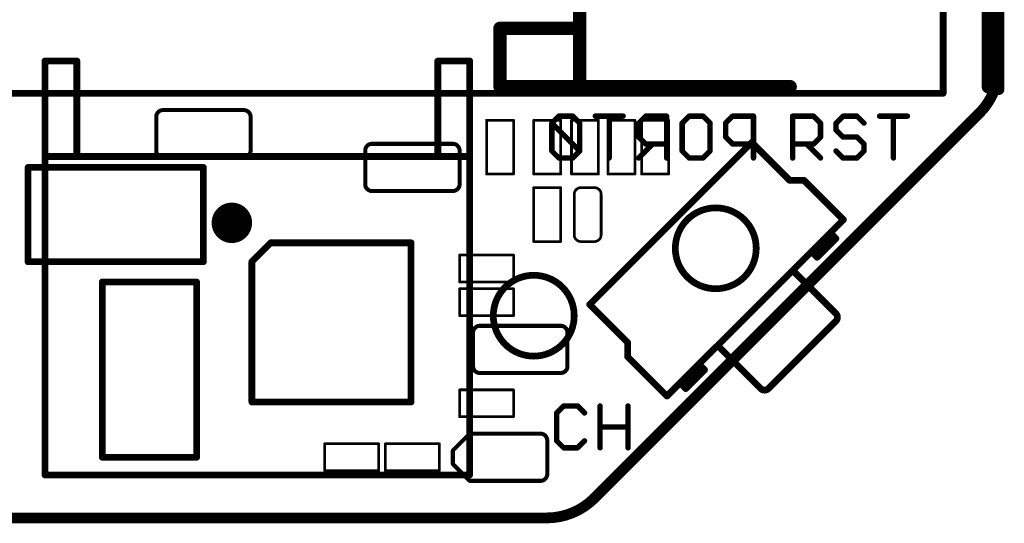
# Model space of a CAD drawing. Extents: x -0.5 to 59.7, y -5.4 to 61.3.
# Tile 2 of 9: x 9.6 to 28.2, y -0.1 to 9.4. Entities that reach past the tile are written whole.
import ezdxf

# ---------------------------------------------------------------- set-up
doc = ezdxf.new("R2010")
doc.units = 0
for name, color, linetype in [('20', 213, 'CONTINUOUS'), ('21', 253, 'CONTINUOUS'), ('22', 140, 'CONTINUOUS')]:
    doc.layers.add(name, color=color, linetype=linetype)

msp = doc.modelspace()

# ---------------------------------------------------------------- linework, layer by layer
at = {"layer": '20', "const_width": 0.2032}
for points in [[(28.067, 8.519), (28.067, 26.797)], [(28.067, 8.519), (28.067, 8.0705)], [(20.446, 0.372), (27.695, 7.621)], [(6.2184, 0), (19.548, 0)]]:
    msp.add_lwpolyline(points, dxfattribs=at)
at = {"layer": '20'}
for points, const_width in [([(27.695, 7.621, 0.1989), (28.067, 8.519)], 0.2032), ([(28.1178, 8.519, 1), (28.0162, 8.519)], 0.1016), ([(28.1178, 8.519, 1), (28.0162, 8.519)], 0.1016), ([(28.0162, 8.519, 1), (28.1178, 8.519)], 0.1016), ([(28.0162, 8.0705, 1), (28.1178, 8.0705)], 0.1016), ([(27.6591, 7.6569, 1), (27.7309, 7.585)], 0.1016), ([(27.7309, 7.585, 1), (27.6591, 7.6569)], 0.1016), ([(19.548, 0, 0.1989), (20.446, 0.372)], 0.2032), ([(20.4101, 0.4079, 1), (20.482, 0.3361)], 0.1016), ([(20.482, 0.3361, 1), (20.4101, 0.4079)], 0.1016), ([(19.548, 0.0508, 1), (19.548, -0.0508)], 0.1016), ([(19.548, -0.0508, 1), (19.548, 0.0508)], 0.1016)]:
    msp.add_lwpolyline(points, format="xyb", dxfattribs=dict(at, const_width=const_width))
at = {"layer": '21'}
for points, const_width in [([(27.017, 8.001), (27.017, 22.101)], 0.127), ([(9.017, 8.001), (27.017, 8.001)], 0.127), ([(12.319, 7.6835), (13.843, 7.6835)], 0.0762), ([(24.1808, 6.7818), (24.1808, 7.5699)], 0.1016), ([(24.1808, 7.5699), (24.5748, 7.5699)], 0.1016), ([(24.5748, 7.5699), (24.7062, 7.4385)], 0.1016), ([(25.1307, 7.5699), (24.9994, 7.4385)], 0.1016), ([(25.3934, 7.5699), (25.1307, 7.5699)], 0.1016), ([(25.5248, 7.4385), (25.3934, 7.5699)], 0.1016), ([(25.818, 7.5699), (26.3433, 7.5699)], 0.1016), ([(26.0806, 6.7818), (26.0806, 7.5699)], 0.1016), ([(12.192, 6.9215), (12.192, 7.5565)], 0.0762), ([(13.97, 7.5565), (13.97, 6.9215)], 0.0762), ([(18.415, 7.493), (18.923, 7.493)], 0.0508), ([(18.415, 6.477), (18.415, 7.493)], 0.0508), ([(18.923, 7.493), (18.923, 6.477)], 0.0508), ([(19.304, 6.477), (19.304, 7.493)], 0.0508), ([(19.304, 7.493), (19.812, 7.493)], 0.0508), ([(19.812, 7.493), (19.812, 6.477)], 0.0508), ([(20.0152, 7.493), (20.5232, 7.493)], 0.0508), ([(20.0152, 6.477), (20.0152, 7.493)], 0.0508), ([(20.5232, 7.493), (20.5232, 6.477)], 0.0508), ([(20.701, 6.477), (20.701, 7.493)], 0.0508), ([(20.701, 7.493), (21.209, 7.493)], 0.0508), ([(21.209, 7.493), (21.209, 6.477)], 0.0508), ([(21.336, 7.493), (21.844, 7.493)], 0.0508), ([(21.336, 6.477), (21.336, 7.493)], 0.0508), ([(21.844, 7.493), (21.844, 6.477)], 0.0508), ([(24.7062, 7.4385), (24.7062, 7.1758)], 0.1016), ([(24.9994, 7.4385), (24.9994, 7.3072)], 0.1016), ([(24.9994, 7.3072), (25.1307, 7.1758)], 0.1016), ([(16.256, 7.0485), (17.78, 7.0485)], 0.0762), ([(20.3578, 4.0209), (23.4111, 7.0742)], 0.127), ([(23.4111, 7.0742), (24.1246, 6.3607)], 0.127), ([(24.5748, 7.0445), (24.1808, 7.0445)], 0.1016), ([(24.4435, 7.0445), (24.7062, 6.7818)], 0.1016), ([(24.7062, 7.1758), (24.5748, 7.0445)], 0.1016), ([(25.1307, 7.1758), (25.3934, 7.1758)], 0.1016), ([(25.3934, 7.1758), (25.5248, 7.0445)], 0.1016), ([(25.5248, 7.0445), (25.5248, 6.9131)], 0.1016), ([(16.129, 6.2865), (16.129, 6.9215)], 0.0762), ([(17.907, 6.9215), (17.907, 6.2865)], 0.0762), ([(25.1307, 6.7818), (24.9994, 6.9131)], 0.1016), ([(25.5248, 6.9131), (25.3934, 6.7818)], 0.1016), ([(13.843, 6.7945), (12.319, 6.7945)], 0.0762), ([(25.3934, 6.7818), (25.1307, 6.7818)], 0.1016), ([(9.779, 4.826), (9.779, 6.604)], 0.127), ([(9.779, 6.604), (13.081, 6.604)], 0.127), ([(13.081, 6.604), (13.081, 4.826)], 0.127), ([(18.923, 6.477), (18.415, 6.477)], 0.0508), ([(19.812, 6.477), (19.304, 6.477)], 0.0508), ([(20.5232, 6.477), (20.0152, 6.477)], 0.0508), ([(21.209, 6.477), (20.701, 6.477)], 0.0508), ([(21.844, 6.477), (21.336, 6.477)], 0.0508), ([(24.1246, 6.3607), (24.3947, 6.3607)], 0.127), ([(24.3947, 6.3607), (25.1372, 5.6182)], 0.127), ([(17.78, 6.1595), (16.256, 6.1595)], 0.0762), ([(19.304, 6.223), (19.812, 6.223)], 0.0508), ([(19.304, 5.207), (19.304, 6.223)], 0.0508), ([(19.812, 6.223), (19.812, 5.207)], 0.0508), ([(20.066, 5.334), (20.066, 6.096)], 0.0508), ([(20.193, 6.223), (20.447, 6.223)], 0.0508), ([(20.574, 6.096), (20.574, 5.334)], 0.0508), ([(24.8897, 5.3708), (25.1372, 5.6182)], 0.127), ([(24.5361, 5.0172), (24.8897, 5.3708)], 0.127), ([(24.9957, 5.2647), (24.8897, 5.3708)], 0.127), ([(13.994, 4.8294), (14.3476, 5.183)], 0.127), ([(14.3476, 5.183), (16.994, 5.183)], 0.127), ([(16.994, 5.183), (16.994, 2.183)], 0.127), ([(19.812, 5.207), (19.304, 5.207)], 0.0508), ([(20.447, 5.207), (20.193, 5.207)], 0.0508), ([(24.6422, 4.9111), (24.9957, 5.2647)], 0.127), ([(24.6422, 4.9818), (24.925, 5.2647)], 0.127), ([(24.1826, 4.6636), (24.5361, 5.0172)], 0.127), ([(24.5361, 5.0172), (24.6422, 4.9111)], 0.127), ([(13.081, 4.826), (9.779, 4.826)], 0.127), ([(13.994, 2.183), (13.994, 4.8294)], 0.127), ([(17.907, 4.445), (17.907, 4.953)], 0.0508), ([(17.907, 4.953), (18.923, 4.953)], 0.0508), ([(18.923, 4.953), (18.923, 4.445)], 0.0508), ([(24.1826, 4.6636), (22.7684, 3.2494)], 0.127), ([(24.1826, 4.6636), (24.9957, 3.8505)], 0.127), ([(11.176, 1.143), (11.176, 4.445)], 0.127), ([(11.176, 4.445), (12.954, 4.445)], 0.127), ([(12.954, 4.445), (12.954, 1.143)], 0.127), ([(18.923, 4.445), (17.907, 4.445)], 0.0508), ([(17.907, 3.81), (17.907, 4.318)], 0.0508), ([(17.907, 4.318), (18.923, 4.318)], 0.0508), ([(18.923, 4.318), (18.923, 3.81)], 0.0508), ([(21.0713, 3.3074), (20.3578, 4.0209)], 0.127), ([(18.923, 3.81), (17.907, 3.81)], 0.0508), ([(24.9957, 3.709), (23.7229, 2.4363)], 0.127), ([(18.161, 2.8575), (18.161, 3.4925)], 0.0762), ([(18.288, 3.6195), (19.812, 3.6195)], 0.0762), ([(19.939, 3.4925), (19.939, 2.8575)], 0.0762), ([(21.0713, 3.0373), (21.0713, 3.3074)], 0.127), ([(22.7684, 3.2494), (22.4148, 2.8959)], 0.127), ([(23.5815, 2.4363), (22.7684, 3.2494)], 0.127), ([(21.8138, 2.2948), (21.0713, 3.0373)], 0.127), ([(22.4148, 2.8959), (22.0612, 2.5423)], 0.127), ([(22.5209, 2.7898), (22.1673, 2.4363)], 0.127), ([(22.4502, 2.7898), (22.1673, 2.507)], 0.127), ([(22.4148, 2.8959), (22.5209, 2.7898)], 0.127), ([(19.812, 2.7305), (18.288, 2.7305)], 0.0762), ([(22.0612, 2.5423), (21.8138, 2.2948)], 0.127), ([(22.1673, 2.4363), (22.0612, 2.5423)], 0.127), ([(17.907, 1.905), (17.907, 2.413)], 0.0508), ([(17.907, 2.413), (18.923, 2.413)], 0.0508), ([(18.923, 2.413), (18.923, 1.905)], 0.0508), ([(16.994, 2.183), (13.994, 2.183)], 0.127), ([(19.8671, 2.1089), (19.7358, 1.9775)], 0.1016), ([(20.1298, 2.1089), (19.8671, 2.1089)], 0.1016), ([(20.2612, 1.9775), (20.1298, 2.1089)], 0.1016), ([(20.5544, 1.3208), (20.5544, 2.1089)], 0.1016), ([(21.0798, 2.1089), (21.0798, 1.3208)], 0.1016), ([(18.923, 1.905), (17.907, 1.905)], 0.0508), ([(19.7358, 1.9775), (19.7358, 1.4521)], 0.1016), ([(20.5544, 1.7148), (21.0798, 1.7148)], 0.1016), ([(17.78, 1.27), (18.0975, 1.5875)], 0.0762), ([(18.0975, 1.5875), (19.431, 1.5875)], 0.0762), ([(19.558, 1.4605), (19.558, 0.8255)], 0.0762), ([(19.7358, 1.4521), (19.8671, 1.3208)], 0.1016), ([(20.1298, 1.3208), (20.2612, 1.4521)], 0.1016), ([(15.367, 0.889), (15.367, 1.397)], 0.0508), ([(15.367, 1.397), (16.383, 1.397)], 0.0508), ([(16.383, 1.397), (16.383, 0.889)], 0.0508), ([(16.51, 0.889), (16.51, 1.397)], 0.0508), ([(16.51, 1.397), (17.526, 1.397)], 0.0508), ([(17.526, 1.397), (17.526, 0.889)], 0.0508), ([(17.78, 1.016), (17.78, 1.27)], 0.0762), ([(19.8671, 1.3208), (20.1298, 1.3208)], 0.1016), ([(12.954, 1.143), (11.176, 1.143)], 0.127), ([(18.0975, 0.6985), (17.78, 1.016)], 0.0762), ([(16.383, 0.889), (15.367, 0.889)], 0.0508), ([(17.526, 0.889), (16.51, 0.889)], 0.0508), ([(19.431, 0.6985), (18.0975, 0.6985)], 0.0762)]:
    msp.add_lwpolyline(points, dxfattribs=dict(at, const_width=const_width))
for points, const_width in [([(26.9853, 8.001, 1), (27.0488, 8.001)], 0.0635), ([(27.017, 7.9693, 1), (27.017, 8.0328)], 0.0635), ([(12.319, 7.6835, 0.4142), (12.192, 7.5565)], 0.0762), ([(12.319, 7.7026, 1), (12.319, 7.6645)], 0.0381), ([(12.319, 7.6645, 1), (12.319, 7.7026)], 0.0381), ([(13.843, 7.7026, 1), (13.843, 7.6645)], 0.0381), ([(13.97, 7.5565, 0.4142), (13.843, 7.6835)], 0.0762), ([(13.843, 7.6645, 1), (13.843, 7.7026)], 0.0381), ([(24.2062, 7.5699, 1), (24.1554, 7.5699)], 0.0508), ([(24.1808, 7.5953, 1), (24.1808, 7.5445)], 0.0508), ([(24.5928, 7.5878, 1), (24.5569, 7.5519)], 0.0508), ([(24.5748, 7.5445, 1), (24.5748, 7.5953)], 0.0508), ([(25.1307, 7.5953, 1), (25.1307, 7.5445)], 0.0508), ([(25.1487, 7.5519, 1), (25.1128, 7.5878)], 0.0508), ([(25.4114, 7.5878, 1), (25.3755, 7.5519)], 0.0508), ([(25.3934, 7.5445, 1), (25.3934, 7.5953)], 0.0508), ([(25.818, 7.5953, 1), (25.818, 7.5445)], 0.0508), ([(26.106, 7.5699, 1), (26.0552, 7.5699)], 0.0508), ([(26.3433, 7.5445, 1), (26.3433, 7.5953)], 0.0508), ([(12.2111, 7.5565, 1), (12.173, 7.5565)], 0.0381), ([(12.173, 7.5565, 1), (12.2111, 7.5565)], 0.0381), ([(13.9891, 7.5565, 1), (13.951, 7.5565)], 0.0381), ([(13.951, 7.5565, 1), (13.9891, 7.5565)], 0.0381), ([(18.415, 7.5057, 1), (18.415, 7.4803)], 0.0254), ([(18.4277, 7.493, 1), (18.4023, 7.493)], 0.0254), ([(18.9357, 7.493, 1), (18.9103, 7.493)], 0.0254), ([(18.923, 7.4803, 1), (18.923, 7.5057)], 0.0254), ([(19.3167, 7.493, 1), (19.2913, 7.493)], 0.0254), ([(19.304, 7.5057, 1), (19.304, 7.4803)], 0.0254), ([(19.8247, 7.493, 1), (19.7993, 7.493)], 0.0254), ([(19.812, 7.4803, 1), (19.812, 7.5057)], 0.0254), ([(20.0152, 7.5057, 1), (20.0152, 7.4803)], 0.0254), ([(20.0279, 7.493, 1), (20.0025, 7.493)], 0.0254), ([(20.5359, 7.493, 1), (20.5105, 7.493)], 0.0254), ([(20.5232, 7.4803, 1), (20.5232, 7.5057)], 0.0254), ([(20.7137, 7.493, 1), (20.6883, 7.493)], 0.0254), ([(20.701, 7.5057, 1), (20.701, 7.4803)], 0.0254), ([(21.2217, 7.493, 1), (21.1963, 7.493)], 0.0254), ([(21.209, 7.4803, 1), (21.209, 7.5057)], 0.0254), ([(21.336, 7.5057, 1), (21.336, 7.4803)], 0.0254), ([(21.3487, 7.493, 1), (21.3233, 7.493)], 0.0254), ([(21.8567, 7.493, 1), (21.8313, 7.493)], 0.0254), ([(21.844, 7.4803, 1), (21.844, 7.5057)], 0.0254), ([(24.7316, 7.4385, 1), (24.6808, 7.4385)], 0.0508), ([(24.6882, 7.4206, 1), (24.7241, 7.4565)], 0.0508), ([(25.0248, 7.4385, 1), (24.974, 7.4385)], 0.0508), ([(24.9814, 7.4565, 1), (25.0173, 7.4206)], 0.0508), ([(25.5068, 7.4206, 1), (25.5427, 7.4565)], 0.0508), ([(25.0173, 7.3251, 1), (24.9814, 7.2892)], 0.0508), ([(24.974, 7.3072, 1), (25.0248, 7.3072)], 0.0508), ([(16.256, 7.0485, 0.4142), (16.129, 6.9215)], 0.0762), ([(16.256, 7.0676, 1), (16.256, 7.0295)], 0.0381), ([(16.256, 7.0295, 1), (16.256, 7.0676)], 0.0381), ([(17.907, 6.9215, 0.4142), (17.78, 7.0485)], 0.0762), ([(17.78, 7.0676, 1), (17.78, 7.0295)], 0.0381), ([(17.78, 7.0295, 1), (17.78, 7.0676)], 0.0381), ([(23.4336, 7.0966, 1), (23.3887, 7.0517)], 0.0635), ([(23.4336, 7.0517, 1), (23.3887, 7.0966)], 0.0635), ([(24.1808, 7.0699, 1), (24.1808, 7.0191)], 0.0508), ([(24.4615, 7.0625, 1), (24.4255, 7.0265)], 0.0508), ([(24.5569, 7.0625, 1), (24.5928, 7.0265)], 0.0508), ([(24.5748, 7.0191, 1), (24.5748, 7.0699)], 0.0508), ([(24.6808, 7.1758, 1), (24.7316, 7.1758)], 0.0508), ([(24.7241, 7.1579, 1), (24.6882, 7.1938)], 0.0508), ([(25.1307, 7.2012, 1), (25.1307, 7.1504)], 0.0508), ([(25.1128, 7.1579, 1), (25.1487, 7.1938)], 0.0508), ([(25.4114, 7.1938, 1), (25.3755, 7.1579)], 0.0508), ([(25.3934, 7.1504, 1), (25.3934, 7.2012)], 0.0508), ([(25.5502, 7.0445, 1), (25.4994, 7.0445)], 0.0508), ([(25.5068, 7.0265, 1), (25.5427, 7.0625)], 0.0508), ([(12.192, 6.9215, 0.4142), (12.319, 6.7945)], 0.0762), ([(12.2111, 6.9215, 1), (12.173, 6.9215)], 0.0381), ([(12.173, 6.9215, 1), (12.2111, 6.9215)], 0.0381), ([(13.843, 6.7945, 0.4142), (13.97, 6.9215)], 0.0762), ([(13.9891, 6.9215, 1), (13.951, 6.9215)], 0.0381), ([(13.951, 6.9215, 1), (13.9891, 6.9215)], 0.0381), ([(16.1481, 6.9215, 1), (16.11, 6.9215)], 0.0381), ([(16.11, 6.9215, 1), (16.1481, 6.9215)], 0.0381), ([(17.9261, 6.9215, 1), (17.888, 6.9215)], 0.0381), ([(17.888, 6.9215, 1), (17.9261, 6.9215)], 0.0381), ([(25.0173, 6.9311, 1), (24.9814, 6.8952)], 0.0508), ([(25.4994, 6.9131, 1), (25.5502, 6.9131)], 0.0508), ([(25.5427, 6.8952, 1), (25.5068, 6.9311)], 0.0508), ([(12.319, 6.8136, 1), (12.319, 6.7755)], 0.0381), ([(12.319, 6.7755, 1), (12.319, 6.8136)], 0.0381), ([(13.843, 6.8136, 1), (13.843, 6.7755)], 0.0381), ([(13.843, 6.7755, 1), (13.843, 6.8136)], 0.0381), ([(24.1554, 6.7818, 1), (24.2062, 6.7818)], 0.0508), ([(24.6882, 6.7638, 1), (24.7241, 6.7998)], 0.0508), ([(25.1307, 6.8072, 1), (25.1307, 6.7564)], 0.0508), ([(25.1128, 6.7638, 1), (25.1487, 6.7998)], 0.0508), ([(25.3755, 6.7998, 1), (25.4114, 6.7638)], 0.0508), ([(25.3934, 6.7564, 1), (25.3934, 6.8072)], 0.0508), ([(26.0552, 6.7818, 1), (26.106, 6.7818)], 0.0508), ([(9.8108, 6.604, 1), (9.7472, 6.604)], 0.0635), ([(9.779, 6.6357, 1), (9.779, 6.5723)], 0.0635), ([(13.1128, 6.604, 1), (13.0493, 6.604)], 0.0635), ([(13.081, 6.5723, 1), (13.081, 6.6357)], 0.0635), ([(18.415, 6.4897, 1), (18.415, 6.4643)], 0.0254), ([(18.923, 6.4643, 1), (18.923, 6.4897)], 0.0254), ([(19.304, 6.4897, 1), (19.304, 6.4643)], 0.0254), ([(19.812, 6.4643, 1), (19.812, 6.4897)], 0.0254), ([(20.0152, 6.4897, 1), (20.0152, 6.4643)], 0.0254), ([(20.5232, 6.4643, 1), (20.5232, 6.4897)], 0.0254), ([(20.701, 6.4897, 1), (20.701, 6.4643)], 0.0254), ([(21.209, 6.4643, 1), (21.209, 6.4897)], 0.0254), ([(21.336, 6.4897, 1), (21.336, 6.4643)], 0.0254), ([(21.844, 6.4643, 1), (21.844, 6.4897)], 0.0254), ([(16.129, 6.2865, 0.4142), (16.256, 6.1595)], 0.0762), ([(16.1481, 6.2865, 1), (16.11, 6.2865)], 0.0381), ([(17.78, 6.1595, 0.4142), (17.907, 6.2865)], 0.0762), ([(17.9261, 6.2865, 1), (17.888, 6.2865)], 0.0381), ([(18.4023, 6.477, 1), (18.4277, 6.477)], 0.0254), ([(18.9103, 6.477, 1), (18.9357, 6.477)], 0.0254), ([(19.2913, 6.477, 1), (19.3167, 6.477)], 0.0254), ([(19.7993, 6.477, 1), (19.8247, 6.477)], 0.0254), ([(20.0025, 6.477, 1), (20.0279, 6.477)], 0.0254), ([(20.5105, 6.477, 1), (20.5359, 6.477)], 0.0254), ([(20.6883, 6.477, 1), (20.7137, 6.477)], 0.0254), ([(21.1963, 6.477, 1), (21.2217, 6.477)], 0.0254), ([(21.3233, 6.477, 1), (21.3487, 6.477)], 0.0254), ([(21.8313, 6.477, 1), (21.8567, 6.477)], 0.0254), ([(24.1246, 6.3925, 1), (24.1246, 6.329)], 0.0635), ([(24.1021, 6.3382, 1), (24.147, 6.3832)], 0.0635), ([(24.4172, 6.3832, 1), (24.3722, 6.3382)], 0.0635), ([(24.3947, 6.329, 1), (24.3947, 6.3925)], 0.0635), ([(16.11, 6.2865, 1), (16.1481, 6.2865)], 0.0381), ([(16.256, 6.1786, 1), (16.256, 6.1405)], 0.0381), ([(16.256, 6.1405, 1), (16.256, 6.1786)], 0.0381), ([(17.78, 6.1786, 1), (17.78, 6.1405)], 0.0381), ([(17.78, 6.1405, 1), (17.78, 6.1786)], 0.0381), ([(17.888, 6.2865, 1), (17.9261, 6.2865)], 0.0381), ([(19.304, 6.2357, 1), (19.304, 6.2103)], 0.0254), ([(19.3167, 6.223, 1), (19.2913, 6.223)], 0.0254), ([(19.8247, 6.223, 1), (19.7993, 6.223)], 0.0254), ([(19.812, 6.2103, 1), (19.812, 6.2357)], 0.0254), ([(20.193, 6.223, 0.4142), (20.066, 6.096)], 0.0508), ([(20.0787, 6.096, 1), (20.0533, 6.096)], 0.0254), ([(20.193, 6.2357, 1), (20.193, 6.2103)], 0.0254), ([(20.193, 6.2103, 1), (20.193, 6.2357)], 0.0254), ([(20.574, 6.096, 0.4142), (20.447, 6.223)], 0.0508), ([(20.447, 6.2357, 1), (20.447, 6.2103)], 0.0254), ([(20.447, 6.2103, 1), (20.447, 6.2357)], 0.0254), ([(20.5867, 6.096, 1), (20.5613, 6.096)], 0.0254), ([(13.617, 5.3695, 1), (13.617, 5.7505, 1), (13.617, 5.3695)], 0.381), ([(20.0533, 6.096, 1), (20.0787, 6.096)], 0.0254), ([(20.5613, 6.096, 1), (20.5867, 6.096)], 0.0254), ([(25.1596, 5.5958, 1), (25.1147, 5.6407)], 0.0635), ([(25.1147, 5.5958, 1), (25.1596, 5.6407)], 0.0635), ([(24.9121, 5.3932, 1), (24.8672, 5.3483)], 0.0635), ([(24.8672, 5.3932, 1), (24.9121, 5.3483)], 0.0635), ([(24.9121, 5.3483, 1), (24.8672, 5.3932)], 0.0635), ([(14.3476, 5.2147, 1), (14.3476, 5.1513)], 0.0635), ([(14.37, 5.1605, 1), (14.3251, 5.2055)], 0.0635), ([(17.0257, 5.183, 1), (16.9623, 5.183)], 0.0635), ([(16.994, 5.1513, 1), (16.994, 5.2147)], 0.0635), ([(19.304, 5.2197, 1), (19.304, 5.1943)], 0.0254), ([(19.2913, 5.207, 1), (19.3167, 5.207)], 0.0254), ([(19.7993, 5.207, 1), (19.8247, 5.207)], 0.0254), ([(19.812, 5.1943, 1), (19.812, 5.2197)], 0.0254), ([(20.066, 5.334, 0.4142), (20.193, 5.207)], 0.0508), ([(20.0787, 5.334, 1), (20.0533, 5.334)], 0.0254), ([(20.0533, 5.334, 1), (20.0787, 5.334)], 0.0254), ([(20.193, 5.2197, 1), (20.193, 5.1943)], 0.0254), ([(20.193, 5.1943, 1), (20.193, 5.2197)], 0.0254), ([(20.447, 5.207, 0.4142), (20.574, 5.334)], 0.0508), ([(20.447, 5.2197, 1), (20.447, 5.1943)], 0.0254), ([(20.447, 5.1943, 1), (20.447, 5.2197)], 0.0254), ([(20.5867, 5.334, 1), (20.5613, 5.334)], 0.0254), ([(20.5613, 5.334, 1), (20.5867, 5.334)], 0.0254), ([(24.9475, 5.2422, 1), (24.9026, 5.2871)], 0.0635), ([(25.0182, 5.2422, 1), (24.9733, 5.2871)], 0.0635), ([(24.9733, 5.2422, 1), (25.0182, 5.2871)], 0.0635), ([(24.5586, 5.0396, 1), (24.5137, 4.9947)], 0.0635), ([(24.5137, 5.0396, 1), (24.5586, 4.9947)], 0.0635), ([(24.5586, 4.9947, 1), (24.5137, 5.0396)], 0.0635), ([(24.6197, 5.0043, 1), (24.6646, 4.9594)], 0.0635), ([(9.7472, 4.826, 1), (9.8108, 4.826)], 0.0635), ([(9.779, 4.8578, 1), (9.779, 4.7943)], 0.0635), ([(13.0493, 4.826, 1), (13.1128, 4.826)], 0.0635), ([(13.081, 4.7943, 1), (13.081, 4.8578)], 0.0635), ([(13.9715, 4.8519, 1), (14.0165, 4.807)], 0.0635), ([(14.0258, 4.8294, 1), (13.9623, 4.8294)], 0.0635), ([(17.9197, 4.953, 1), (17.8943, 4.953)], 0.0254), ([(17.907, 4.9657, 1), (17.907, 4.9403)], 0.0254), ([(18.9357, 4.953, 1), (18.9103, 4.953)], 0.0254), ([(18.923, 4.9403, 1), (18.923, 4.9657)], 0.0254), ([(24.6197, 4.9336, 1), (24.6646, 4.8887)], 0.0635), ([(24.6197, 4.8887, 1), (24.6646, 4.9336)], 0.0635), ([(24.205, 4.6861, 1), (24.1601, 4.6412)], 0.0635), ([(24.1601, 4.6861, 1), (24.205, 4.6412)], 0.0635), ([(24.205, 4.6412, 1), (24.1601, 4.6861)], 0.0635), ([(11.2078, 4.445, 1), (11.1442, 4.445)], 0.0635), ([(11.176, 4.4768, 1), (11.176, 4.4133)], 0.0635), ([(12.9858, 4.445, 1), (12.9223, 4.445)], 0.0635), ([(12.954, 4.4133, 1), (12.954, 4.4768)], 0.0635), ([(17.907, 4.4577, 1), (17.907, 4.4323)], 0.0254), ([(17.8943, 4.445, 1), (17.9197, 4.445)], 0.0254), ([(18.9103, 4.445, 1), (18.9357, 4.445)], 0.0254), ([(18.923, 4.4323, 1), (18.923, 4.4577)], 0.0254), ([(17.9197, 4.318, 1), (17.8943, 4.318)], 0.0254), ([(17.907, 4.3307, 1), (17.907, 4.3053)], 0.0254), ([(18.9357, 4.318, 1), (18.9103, 4.318)], 0.0254), ([(18.923, 4.3053, 1), (18.923, 4.3307)], 0.0254), ([(20.3803, 4.0433, 1), (20.3354, 3.9984)], 0.0635), ([(20.3354, 4.0433, 1), (20.3803, 3.9984)], 0.0635), ([(24.9957, 3.709, 0.4142), (24.9957, 3.8505)], 0.127), ([(25.0182, 3.8729, 1), (24.9733, 3.828)], 0.0635), ([(24.9733, 3.828, 1), (25.0182, 3.8729)], 0.0635), ([(17.907, 3.8227, 1), (17.907, 3.7973)], 0.0254), ([(17.8943, 3.81, 1), (17.9197, 3.81)], 0.0254), ([(18.9103, 3.81, 1), (18.9357, 3.81)], 0.0254), ([(18.923, 3.7973, 1), (18.923, 3.8227)], 0.0254), ([(24.9733, 3.7315, 1), (25.0182, 3.6866)], 0.0635), ([(25.0182, 3.6866, 1), (24.9733, 3.7315)], 0.0635), ([(18.288, 3.6195, 0.4142), (18.161, 3.4925)], 0.0762), ([(18.1801, 3.4925, 1), (18.142, 3.4925)], 0.0381), ([(18.288, 3.6386, 1), (18.288, 3.6005)], 0.0381), ([(18.288, 3.6005, 1), (18.288, 3.6386)], 0.0381), ([(19.939, 3.4925, 0.4142), (19.812, 3.6195)], 0.0762), ([(19.812, 3.6386, 1), (19.812, 3.6005)], 0.0381), ([(19.812, 3.6005, 1), (19.812, 3.6386)], 0.0381), ([(19.9581, 3.4925, 1), (19.92, 3.4925)], 0.0381), ([(18.142, 3.4925, 1), (18.1801, 3.4925)], 0.0381), ([(19.92, 3.4925, 1), (19.9581, 3.4925)], 0.0381), ([(21.103, 3.3074, 1), (21.0395, 3.3074)], 0.0635), ([(21.0488, 3.285, 1), (21.0937, 3.3299)], 0.0635), ([(22.7908, 3.2719, 1), (22.7459, 3.227)], 0.0635), ([(22.7459, 3.2719, 1), (22.7908, 3.227)], 0.0635), ([(22.7908, 3.227, 1), (22.7459, 3.2719)], 0.0635), ([(21.0395, 3.0373, 1), (21.103, 3.0373)], 0.0635), ([(21.0937, 3.0597, 1), (21.0488, 3.0148)], 0.0635), ([(18.161, 2.8575, 0.4142), (18.288, 2.7305)], 0.0762), ([(18.1801, 2.8575, 1), (18.142, 2.8575)], 0.0381), ([(18.142, 2.8575, 1), (18.1801, 2.8575)], 0.0381), ([(19.812, 2.7305, 0.4142), (19.939, 2.8575)], 0.0762), ([(19.9581, 2.8575, 1), (19.92, 2.8575)], 0.0381), ([(19.92, 2.8575, 1), (19.9581, 2.8575)], 0.0381), ([(22.4373, 2.9183, 1), (22.3923, 2.8734)], 0.0635), ([(22.3923, 2.9183, 1), (22.4373, 2.8734)], 0.0635), ([(22.4373, 2.8734, 1), (22.3923, 2.9183)], 0.0635), ([(22.4726, 2.7674, 1), (22.4277, 2.8123)], 0.0635), ([(22.5433, 2.7674, 1), (22.4984, 2.8123)], 0.0635), ([(22.4984, 2.7674, 1), (22.5433, 2.8123)], 0.0635), ([(18.288, 2.7496, 1), (18.288, 2.7115)], 0.0381), ([(18.288, 2.7115, 1), (18.288, 2.7496)], 0.0381), ([(19.812, 2.7496, 1), (19.812, 2.7115)], 0.0381), ([(19.812, 2.7115, 1), (19.812, 2.7496)], 0.0381), ([(22.0837, 2.5648, 1), (22.0388, 2.5199)], 0.0635), ([(22.0837, 2.5199, 1), (22.0388, 2.5648)], 0.0635), ([(17.9197, 2.413, 1), (17.8943, 2.413)], 0.0254), ([(17.907, 2.4257, 1), (17.907, 2.4003)], 0.0254), ([(18.9357, 2.413, 1), (18.9103, 2.413)], 0.0254), ([(18.923, 2.4003, 1), (18.923, 2.4257)], 0.0254), ([(22.0388, 2.5648, 1), (22.0837, 2.5199)], 0.0635), ([(22.1449, 2.5294, 1), (22.1898, 2.4845)], 0.0635), ([(22.1449, 2.4587, 1), (22.1898, 2.4138)], 0.0635), ([(22.1449, 2.4138, 1), (22.1898, 2.4587)], 0.0635), ([(23.5815, 2.4363, 0.4142), (23.7229, 2.4363)], 0.127), ([(23.604, 2.4587, 1), (23.5591, 2.4138)], 0.0635), ([(23.5591, 2.4138, 1), (23.604, 2.4587)], 0.0635), ([(23.7005, 2.4587, 1), (23.7454, 2.4138)], 0.0635), ([(23.7454, 2.4138, 1), (23.7005, 2.4587)], 0.0635), ([(13.994, 2.2148, 1), (13.994, 2.1513)], 0.0635), ([(16.994, 2.1513, 1), (16.994, 2.2148)], 0.0635), ([(21.7913, 2.3173, 1), (21.8362, 2.2724)], 0.0635), ([(21.7913, 2.2724, 1), (21.8362, 2.3173)], 0.0635), ([(13.9623, 2.183, 1), (14.0258, 2.183)], 0.0635), ([(16.9623, 2.183, 1), (17.0257, 2.183)], 0.0635), ([(19.8671, 2.1343, 1), (19.8671, 2.0835)], 0.0508), ([(19.8851, 2.0909, 1), (19.8492, 2.1268)], 0.0508), ([(20.1478, 2.1268, 1), (20.1119, 2.0909)], 0.0508), ([(20.1298, 2.0835, 1), (20.1298, 2.1343)], 0.0508), ([(20.5798, 2.1089, 1), (20.529, 2.1089)], 0.0508), ([(21.1052, 2.1089, 1), (21.0544, 2.1089)], 0.0508), ([(17.907, 1.9177, 1), (17.907, 1.8923)], 0.0254), ([(17.8943, 1.905, 1), (17.9197, 1.905)], 0.0254), ([(18.9103, 1.905, 1), (18.9357, 1.905)], 0.0254), ([(18.923, 1.8923, 1), (18.923, 1.9177)], 0.0254), ([(19.7612, 1.9775, 1), (19.7104, 1.9775)], 0.0508), ([(19.7178, 1.9955, 1), (19.7538, 1.9596)], 0.0508), ([(20.2432, 1.9596, 1), (20.2791, 1.9955)], 0.0508), ([(20.5544, 1.7402, 1), (20.5544, 1.6894)], 0.0508), ([(21.0798, 1.6894, 1), (21.0798, 1.7402)], 0.0508), ([(18.0975, 1.6066, 1), (18.0975, 1.5685)], 0.0381), ([(18.111, 1.574, 1), (18.084, 1.601)], 0.0381), ([(19.431, 1.6066, 1), (19.431, 1.5685)], 0.0381), ([(19.558, 1.4605, 0.4142), (19.431, 1.5875)], 0.0762), ([(19.431, 1.5685, 1), (19.431, 1.6066)], 0.0381), ([(19.577, 1.4605, 1), (19.5389, 1.4605)], 0.0381), ([(19.7538, 1.4701, 1), (19.7178, 1.4342)], 0.0508), ([(20.2791, 1.4342, 1), (20.2432, 1.4701)], 0.0508), ([(15.3797, 1.397, 1), (15.3543, 1.397)], 0.0254), ([(15.367, 1.4097, 1), (15.367, 1.3843)], 0.0254), ([(16.3957, 1.397, 1), (16.3703, 1.397)], 0.0254), ([(16.383, 1.3843, 1), (16.383, 1.4097)], 0.0254), ([(16.5227, 1.397, 1), (16.4973, 1.397)], 0.0254), ([(16.51, 1.4097, 1), (16.51, 1.3843)], 0.0254), ([(17.5387, 1.397, 1), (17.5133, 1.397)], 0.0254), ([(17.526, 1.3843, 1), (17.526, 1.4097)], 0.0254), ([(17.7991, 1.27, 1), (17.761, 1.27)], 0.0381), ([(17.7665, 1.2835, 1), (17.7935, 1.2565)], 0.0381), ([(19.5389, 1.4605, 1), (19.577, 1.4605)], 0.0381), ([(19.7104, 1.4521, 1), (19.7612, 1.4521)], 0.0508), ([(19.8671, 1.3462, 1), (19.8671, 1.2954)], 0.0508), ([(19.8492, 1.3028, 1), (19.8851, 1.3388)], 0.0508), ([(20.1119, 1.3388, 1), (20.1478, 1.3028)], 0.0508), ([(20.1298, 1.2954, 1), (20.1298, 1.3462)], 0.0508), ([(20.529, 1.3208, 1), (20.5798, 1.3208)], 0.0508), ([(21.0544, 1.3208, 1), (21.1052, 1.3208)], 0.0508), ([(11.1442, 1.143, 1), (11.2078, 1.143)], 0.0635), ([(11.176, 1.1747, 1), (11.176, 1.1113)], 0.0635), ([(12.9223, 1.143, 1), (12.9858, 1.143)], 0.0635), ([(12.954, 1.1113, 1), (12.954, 1.1747)], 0.0635), ([(17.7935, 1.0295, 1), (17.7665, 1.0025)], 0.0381), ([(17.761, 1.016, 1), (17.7991, 1.016)], 0.0381), ([(15.367, 0.9017, 1), (15.367, 0.8763)], 0.0254), ([(15.3543, 0.889, 1), (15.3797, 0.889)], 0.0254), ([(16.3703, 0.889, 1), (16.3957, 0.889)], 0.0254), ([(16.383, 0.8763, 1), (16.383, 0.9017)], 0.0254), ([(16.51, 0.9017, 1), (16.51, 0.8763)], 0.0254), ([(16.4973, 0.889, 1), (16.5227, 0.889)], 0.0254), ([(17.5133, 0.889, 1), (17.5387, 0.889)], 0.0254), ([(17.526, 0.8763, 1), (17.526, 0.9017)], 0.0254), ([(19.431, 0.6985, 0.4142), (19.558, 0.8255)], 0.0762), ([(19.577, 0.8255, 1), (19.5389, 0.8255)], 0.0381), ([(19.5389, 0.8255, 1), (19.577, 0.8255)], 0.0381), ([(18.0975, 0.7176, 1), (18.0975, 0.6794)], 0.0381), ([(18.084, 0.685, 1), (18.111, 0.712)], 0.0381), ([(19.431, 0.7176, 1), (19.431, 0.6794)], 0.0381), ([(19.431, 0.6794, 1), (19.431, 0.7176)], 0.0381)]:
    msp.add_lwpolyline(points, format="xyb", dxfattribs=dict(at, const_width=const_width))
at = {"layer": '22'}
for points, const_width in [([(20.169, 9.224), (20.169, 19.224)], 0.254), ([(27.869, 8.124), (27.869, 10.824)], 0.254), ([(18.669, 8.124), (18.669, 9.224)], 0.254), ([(18.669, 9.224), (20.169, 9.224)], 0.254), ([(20.169, 8.124), (20.169, 9.224)], 0.254), ([(10.697, 8.61), (10.097, 8.61)], 0.127), ([(10.097, 8.61), (10.097, 6.81)], 0.127), ([(10.697, 6.81), (10.697, 8.61)], 0.127), ([(18.097, 8.61), (17.497, 8.61)], 0.127), ([(17.497, 8.61), (17.497, 6.81)], 0.127), ([(18.097, 6.81), (18.097, 8.61)], 0.127), ([(20.169, 8.124), (18.669, 8.124)], 0.254), ([(20.169, 8.124), (24.134, 8.124)], 0.254), ([(19.7759, 7.5699), (19.6445, 7.4385)], 0.1016), ([(20.0385, 7.5699), (19.7759, 7.5699)], 0.1016), ([(20.1699, 7.4385), (20.0385, 7.5699)], 0.1016), ([(20.9885, 7.5699), (20.4631, 7.5699)], 0.1016), ([(20.7258, 6.7818), (20.7258, 7.5699)], 0.1016), ([(21.413, 7.5699), (21.2817, 7.4385)], 0.1016), ([(21.807, 7.5699), (21.413, 7.5699)], 0.1016), ([(21.807, 6.7818), (21.807, 7.5699)], 0.1016), ([(22.1002, 7.4385), (22.2316, 7.5699)], 0.1016), ([(22.2316, 7.5699), (22.4943, 7.5699)], 0.1016), ([(22.4943, 7.5699), (22.6256, 7.4385)], 0.1016), ([(23.0502, 7.5699), (22.9188, 7.4385)], 0.1016), ([(23.4442, 7.5699), (23.0502, 7.5699)], 0.1016), ([(23.4442, 6.7818), (23.4442, 7.5699)], 0.1016), ([(19.6445, 7.4385), (19.6445, 6.9131)], 0.1016), ([(20.1699, 6.9131), (19.6445, 7.4385)], 0.1016), ([(20.1699, 6.9131), (20.1699, 7.4385)], 0.1016), ([(21.2817, 7.4385), (21.2817, 7.1758)], 0.1016), ([(22.1002, 6.9131), (22.1002, 7.4385)], 0.1016), ([(22.6256, 7.4385), (22.6256, 6.9131)], 0.1016), ([(22.9188, 7.4385), (22.9188, 7.1758)], 0.1016), ([(21.2817, 7.1758), (21.413, 7.0445)], 0.1016), ([(21.5444, 7.0445), (21.2817, 6.7818)], 0.1016), ([(21.413, 7.0445), (21.807, 7.0445)], 0.1016), ([(22.9188, 7.1758), (23.0502, 7.0445)], 0.1016), ([(23.0502, 7.0445), (23.4442, 7.0445)], 0.1016), ([(10.697, 6.81), (10.097, 6.81)], 0.127), ([(10.097, 6.81), (10.097, 0.81)], 0.127), ([(17.497, 6.81), (10.697, 6.81)], 0.127), ([(18.097, 6.81), (17.497, 6.81)], 0.127), ([(18.097, 0.81), (18.097, 6.81)], 0.127), ([(19.6445, 6.9131), (19.7759, 6.7818)], 0.1016), ([(20.0385, 6.7818), (20.1699, 6.9131)], 0.1016), ([(22.2316, 6.7818), (22.1002, 6.9131)], 0.1016), ([(22.6256, 6.9131), (22.4943, 6.7818)], 0.1016), ([(19.7759, 6.7818), (20.0385, 6.7818)], 0.1016), ([(22.4943, 6.7818), (22.2316, 6.7818)], 0.1016), ([(10.097, 0.81), (18.097, 0.81)], 0.127)]:
    msp.add_lwpolyline(points, dxfattribs=dict(at, const_width=const_width))
for points, const_width in [([(18.7325, 9.224, 1), (18.6055, 9.224)], 0.127), ([(18.669, 9.2875, 1), (18.669, 9.1605)], 0.127), ([(20.2325, 9.224, 1), (20.1055, 9.224)], 0.127), ([(20.1055, 9.224, 1), (20.2325, 9.224)], 0.127), ([(20.169, 9.1605, 1), (20.169, 9.2875)], 0.127), ([(10.097, 8.6418, 1), (10.097, 8.5783)], 0.0635), ([(10.1288, 8.61, 1), (10.0653, 8.61)], 0.0635), ([(10.7288, 8.61, 1), (10.6653, 8.61)], 0.0635), ([(10.697, 8.5783, 1), (10.697, 8.6418)], 0.0635), ([(17.497, 8.6418, 1), (17.497, 8.5783)], 0.0635), ([(17.5287, 8.61, 1), (17.4653, 8.61)], 0.0635), ([(18.1288, 8.61, 1), (18.0653, 8.61)], 0.0635), ([(18.097, 8.5783, 1), (18.097, 8.6418)], 0.0635), ([(18.669, 8.1875, 1), (18.669, 8.0605)], 0.127), ([(18.6055, 8.124, 1), (18.7325, 8.124)], 0.127), ([(20.169, 8.1875, 1), (20.169, 8.0605)], 0.127), ([(20.1055, 8.124, 1), (20.2325, 8.124)], 0.127), ([(20.169, 8.0605, 1), (20.169, 8.1875)], 0.127), ([(24.134, 8.0605, 1), (24.134, 8.1875)], 0.127), ([(27.8055, 8.124, 1), (27.9325, 8.124)], 0.127), ([(19.7759, 7.5953, 1), (19.7759, 7.5445)], 0.0508), ([(19.7938, 7.5519, 1), (19.7579, 7.5878)], 0.0508), ([(20.0565, 7.5878, 1), (20.0206, 7.5519)], 0.0508), ([(20.0385, 7.5445, 1), (20.0385, 7.5953)], 0.0508), ([(20.4631, 7.5953, 1), (20.4631, 7.5445)], 0.0508), ([(20.7512, 7.5699, 1), (20.7004, 7.5699)], 0.0508), ([(20.9885, 7.5445, 1), (20.9885, 7.5953)], 0.0508), ([(21.413, 7.5953, 1), (21.413, 7.5445)], 0.0508), ([(21.431, 7.5519, 1), (21.395, 7.5878)], 0.0508), ([(21.8324, 7.5699, 1), (21.7816, 7.5699)], 0.0508), ([(21.807, 7.5445, 1), (21.807, 7.5953)], 0.0508), ([(22.2316, 7.5953, 1), (22.2316, 7.5445)], 0.0508), ([(22.2495, 7.5519, 1), (22.2136, 7.5878)], 0.0508), ([(22.5122, 7.5878, 1), (22.4763, 7.5519)], 0.0508), ([(22.4943, 7.5445, 1), (22.4943, 7.5953)], 0.0508), ([(23.0502, 7.5953, 1), (23.0502, 7.5445)], 0.0508), ([(23.0681, 7.5519, 1), (23.0322, 7.5878)], 0.0508), ([(23.4696, 7.5699, 1), (23.4188, 7.5699)], 0.0508), ([(23.4442, 7.5445, 1), (23.4442, 7.5953)], 0.0508), ([(19.6625, 7.4565, 1), (19.6265, 7.4206)], 0.0508), ([(19.6699, 7.4385, 1), (19.6191, 7.4385)], 0.0508), ([(19.6265, 7.4565, 1), (19.6625, 7.4206)], 0.0508), ([(20.1953, 7.4385, 1), (20.1445, 7.4385)], 0.0508), ([(20.1519, 7.4206, 1), (20.1878, 7.4565)], 0.0508), ([(21.3071, 7.4385, 1), (21.2563, 7.4385)], 0.0508), ([(21.2637, 7.4565, 1), (21.2996, 7.4206)], 0.0508), ([(22.1256, 7.4385, 1), (22.0748, 7.4385)], 0.0508), ([(22.0823, 7.4565, 1), (22.1182, 7.4206)], 0.0508), ([(22.651, 7.4385, 1), (22.6002, 7.4385)], 0.0508), ([(22.6077, 7.4206, 1), (22.6436, 7.4565)], 0.0508), ([(22.9442, 7.4385, 1), (22.8934, 7.4385)], 0.0508), ([(22.9009, 7.4565, 1), (22.9368, 7.4206)], 0.0508), ([(21.2996, 7.1938, 1), (21.2637, 7.1579)], 0.0508), ([(21.2563, 7.1758, 1), (21.3071, 7.1758)], 0.0508), ([(21.413, 7.0699, 1), (21.413, 7.0191)], 0.0508), ([(21.395, 7.0265, 1), (21.431, 7.0625)], 0.0508), ([(21.5623, 7.0265, 1), (21.5264, 7.0625)], 0.0508), ([(21.807, 7.0191, 1), (21.807, 7.0699)], 0.0508), ([(22.8934, 7.1758, 1), (22.9442, 7.1758)], 0.0508), ([(22.9368, 7.1938, 1), (22.9009, 7.1579)], 0.0508), ([(23.0502, 7.0699, 1), (23.0502, 7.0191)], 0.0508), ([(23.0322, 7.0265, 1), (23.0681, 7.0625)], 0.0508), ([(23.4442, 7.0191, 1), (23.4442, 7.0699)], 0.0508), ([(10.097, 6.8418, 1), (10.097, 6.7783)], 0.0635), ([(10.1288, 6.81, 1), (10.0653, 6.81)], 0.0635), ([(10.697, 6.8418, 1), (10.697, 6.7783)], 0.0635), ([(10.697, 6.7783, 1), (10.697, 6.8418)], 0.0635), ([(17.497, 6.8418, 1), (17.497, 6.7783)], 0.0635), ([(17.497, 6.7783, 1), (17.497, 6.8418)], 0.0635), ([(18.1288, 6.81, 1), (18.0653, 6.81)], 0.0635), ([(18.097, 6.7783, 1), (18.097, 6.8418)], 0.0635), ([(19.6625, 6.9311, 1), (19.6265, 6.8952)], 0.0508), ([(19.6191, 6.9131, 1), (19.6699, 6.9131)], 0.0508), ([(20.1445, 6.9131, 1), (20.1953, 6.9131)], 0.0508), ([(20.1878, 6.8952, 1), (20.1519, 6.9311)], 0.0508), ([(20.1519, 6.8952, 1), (20.1878, 6.9311)], 0.0508), ([(22.0748, 6.9131, 1), (22.1256, 6.9131)], 0.0508), ([(22.1182, 6.9311, 1), (22.0823, 6.8952)], 0.0508), ([(22.6002, 6.9131, 1), (22.651, 6.9131)], 0.0508), ([(22.6436, 6.8952, 1), (22.6077, 6.9311)], 0.0508), ([(10.0653, 6.81, 1), (10.1288, 6.81)], 0.0635), ([(10.6653, 6.81, 1), (10.7288, 6.81)], 0.0635), ([(17.4653, 6.81, 1), (17.5287, 6.81)], 0.0635), ([(18.0653, 6.81, 1), (18.1288, 6.81)], 0.0635), ([(19.7759, 6.8072, 1), (19.7759, 6.7564)], 0.0508), ([(19.7579, 6.7638, 1), (19.7938, 6.7998)], 0.0508), ([(20.0206, 6.7998, 1), (20.0565, 6.7638)], 0.0508), ([(20.0385, 6.7564, 1), (20.0385, 6.8072)], 0.0508), ([(20.7004, 6.7818, 1), (20.7512, 6.7818)], 0.0508), ([(21.2637, 6.7998, 1), (21.2996, 6.7638)], 0.0508), ([(21.7816, 6.7818, 1), (21.8324, 6.7818)], 0.0508), ([(22.2316, 6.8072, 1), (22.2316, 6.7564)], 0.0508), ([(22.2136, 6.7638, 1), (22.2495, 6.7998)], 0.0508), ([(22.4763, 6.7998, 1), (22.5122, 6.7638)], 0.0508), ([(22.4943, 6.7564, 1), (22.4943, 6.8072)], 0.0508), ([(23.4188, 6.7818, 1), (23.4696, 6.7818)], 0.0508), ([(22.733, 4.318, 1), (22.733, 5.842, 1), (22.733, 4.318)], 0.127), ([(19.304, 3.048, 1), (19.304, 4.572, 1), (19.304, 3.048)], 0.127), ([(10.097, 0.8417, 1), (10.097, 0.7783)], 0.0635), ([(10.0653, 0.81, 1), (10.1288, 0.81)], 0.0635), ([(18.0653, 0.81, 1), (18.1288, 0.81)], 0.0635), ([(18.097, 0.7783, 1), (18.097, 0.8417)], 0.0635)]:
    msp.add_lwpolyline(points, format="xyb", dxfattribs=dict(at, const_width=const_width))

doc.saveas('drawing.dxf')
